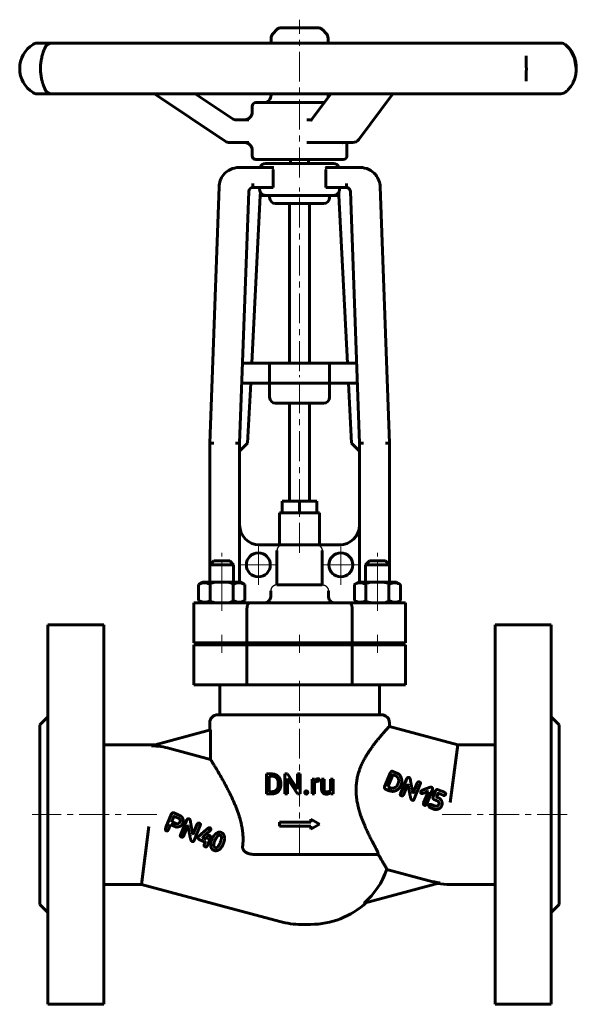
# Model space of a CAD drawing. Header units: millimetres. Extents: x -70 to 70, y -122 to 124.
import ezdxf

# ---------------------------------------------------------------- set-up
doc = ezdxf.new("R2010")
doc.units = ezdxf.units.MM
for name, pattern in [('K5LT-1', [0]), ('K5LT_AXLED', [12, 7.5, -1.5, 1.5, -1.5]), ('K5LT_BASIC', [0])]:
    doc.linetypes.add(name, pattern=pattern)
doc.layers.add('Системный слой (1)', color=7, linetype='Continuous', true_color=0x6c6c6c)

# ---------------------------------------------------------------- blocks, each defined once
blk = doc.blocks.new('U0')
at = {"layer": 'Системный слой (1)', "color": 150, "linetype": 'K5LT_BASIC', "lineweight": 60, "true_color": 0x0080ff}
for p, q in [((-6.73, 118.36), (-6.73, 119.56)), ((-6.73, 105.39), (-6.73, 105.71))]:
    blk.add_line(p, q, dxfattribs=at)
blk = doc.blocks.new('U1')
at = {"layer": 'Системный слой (1)', "color": 150, "linetype": 'K5LT_BASIC', "lineweight": 60, "true_color": 0x0080ff}
for p, q in [((11.1, 93.43), (11.13, 93.45)), ((11.13, 93.45), (11.17, 93.47)), ((11.17, 93.47), (11.26, 93.5)), ((11.26, 93.5), (11.29, 93.5))]:
    blk.add_line(p, q, dxfattribs=at)
blk = doc.blocks.new('U2')
at = {"layer": 'Системный слой (1)', "color": 150, "linetype": 'K5LT_BASIC', "lineweight": 60, "true_color": 0x0080ff}
blk.add_line((11.1, 93.43), (11.1, 93.43), dxfattribs=at)
blk.add_line((11.1, 93.43), (11.1, 93.43), dxfattribs=at)
blk.add_line((11.1, 93.43), (11.1, 93.43), dxfattribs=at)
blk = doc.blocks.new('U3')
at = {"layer": 'Системный слой (1)', "color": 150, "linetype": 'K5LT_BASIC', "lineweight": 60, "true_color": 0x0080ff}
for p, q in [((7.52, 118.36), (7.52, 119.56)), ((7.52, 105.39), (7.52, 105.71))]:
    blk.add_line(p, q, dxfattribs=at)
blk = doc.blocks.new('U4')
at = {"layer": 'Системный слой (1)', "color": 150, "linetype": 'K5LT_BASIC', "lineweight": 60, "true_color": 0x0080ff}
for p, q in [((68.23, 116.67), (67.01, 117.95)), ((69.27, 114.64), (68.23, 116.67)), ((69.69, 112.03), (69.27, 114.64))]:
    blk.add_line(p, q, dxfattribs=at)
blk = doc.blocks.new('U5')
at = {"layer": 'Системный слой (1)', "color": 150, "linetype": 'K5LT_BASIC', "lineweight": 60, "true_color": 0x0080ff}
for p, q in [((-11.48, 101.1), (-11.48, 102.54)), ((-11.48, 90.19), (-11.48, 91.6))]:
    blk.add_line(p, q, dxfattribs=at)
blk = doc.blocks.new('U6')
at = {"layer": 'Системный слой (1)', "color": 150, "linetype": 'K5LT_BASIC', "lineweight": 60, "true_color": 0x0080ff}
for p, q in [((-8.38, -21.75), (-7.62, -21.55)), ((-7.62, -21.55), (-7.05, -21.01)), ((-7.05, -21.01), (-6.83, -20.25))]:
    blk.add_line(p, q, dxfattribs=at)
blk = doc.blocks.new('U7')
at = {"layer": 'Системный слой (1)', "color": 150, "linetype": 'K5LT_BASIC', "lineweight": 60, "true_color": 0x0080ff}
for p, q in [((7.84, -21.01), (7.62, -20.25)), ((8.41, -21.55), (7.84, -21.01)), ((9.17, -21.75), (8.41, -21.55))]:
    blk.add_line(p, q, dxfattribs=at)
blk = doc.blocks.new('U8')
at = {"layer": 'Системный слой (1)', "color": 30, "linetype": 'K5LT_AXLED', "lineweight": 18, "true_color": 0xff8000}
for q in [(-9.93, -7.25), (-14.93, -12.25), (-4.93, -12.25), (-9.93, -17.25)]:
    blk.add_line((-9.93, -12.25), q, dxfattribs=at)
blk = doc.blocks.new('U9')
at = {"layer": 'Системный слой (1)', "color": 30, "linetype": 'K5LT_AXLED', "lineweight": 18, "true_color": 0xff8000}
for q in [(10.72, -7.25), (5.72, -12.25), (15.72, -12.25), (10.72, -17.25)]:
    blk.add_line((10.72, -12.25), q, dxfattribs=at)

msp = doc.modelspace()

# ---------------------------------------------------------------- linework, layer by layer
at = {"layer": 'Системный слой (1)', "color": 30, "linetype": 'K5LT_AXLED', "lineweight": 18, "true_color": 0xff8000}
for p, q in [((0.39, 84.74), (0.39, 124.25)), ((0.39, 36.24), (0.39, 82.24)), ((0.39, 1.75), (0.39, 35.24)), ((0.39, -9.25), (0.39, 2.75)), ((-19.11, -19.14), (-19.11, -9.25)), ((19.89, -19.14), (19.89, -9.25)), ((-19.11, -23.75), (-19.11, -19.16)), ((19.89, -23.75), (19.89, -19.16)), ((-19.11, -34.25), (-19.11, -29.75)), ((0.39, -34.25), (0.39, -29.75)), ((19.89, -34.25), (19.89, -29.75)), ((0.39, -84.75), (0.39, -40.25)), ((-35.32, -74.75), (-66.61, -74.75)), ((67.39, -74.75), (36.11, -74.75))]:
    msp.add_line(p, q, dxfattribs=at)
at = {"layer": 'Системный слой (1)', "color": 150, "linetype": 'K5LT_BASIC', "lineweight": 60, "true_color": 0x0080ff}
for p, q in [((-5.39, 121.69), (-6.17, 120.91)), ((4.83, 122.25), (-4.04, 122.25)), ((6.18, 121.69), (6.96, 120.91)), ((-64.65, 118.36), (-65.35, 118.36)), ((-61.62, 118.36), (-64.65, 118.36)), ((-52.79, 118.36), (-61.62, 118.36)), ((-44.38, 118.36), (-52.79, 118.36)), ((-28.74, 118.36), (-44.38, 118.36)), ((-16.88, 118.36), (-28.74, 118.36)), ((1.99, 118.36), (-16.88, 118.36)), ((14.57, 118.36), (1.99, 118.36)), ((32.35, 118.36), (14.57, 118.36)), ((42.78, 118.36), (32.35, 118.36)), ((55.39, 118.36), (42.78, 118.36)), ((61.28, 118.36), (55.39, 118.36)), ((65.83, 118.36), (61.28, 118.36)), ((57.1, 115.23), (57.1, 115.24)), ((57.1, 108.83), (57.1, 108.83)), ((-65.35, 105.71), (-64.65, 105.71)), ((-64.65, 105.71), (-61.62, 105.71)), ((-61.62, 105.71), (-52.79, 105.71)), ((-52.79, 105.71), (-44.38, 105.71)), ((-44.38, 105.71), (-28.74, 105.71)), ((-35.96, 105.71), (-18.22, 93.82)), ((-28.74, 105.71), (-16.88, 105.71)), ((-16.49, 99.52), (-25.72, 105.71)), ((-16.88, 105.71), (1.99, 105.71)), ((1.99, 105.71), (14.57, 105.71)), ((3.32, 99.08), (8.26, 105.71)), ((14.57, 105.71), (32.35, 105.71)), ((15.22, 94.26), (23.76, 105.71)), ((32.35, 105.71), (42.78, 105.71)), ((42.78, 105.71), (55.39, 105.71)), ((55.39, 105.71), (61.28, 105.71)), ((61.28, 105.71), (65.83, 105.71)), ((6.61, 103.49), (-10.53, 103.49)), ((-12.35, 99.2), (-15.43, 99.2)), ((3.41, 99.2), (2.24, 99.2)), ((3.29, 99.04), (3.29, 99.04)), ((-17.16, 93.5), (-12.35, 93.5)), ((2.24, 93.5), (4.65, 93.5)), ((4.65, 93.5), (13.7, 93.5)), ((11.1, 93.43), (11.1, 93.43)), ((12.27, 93.5), (13.7, 93.5)), ((12.27, 90.19), (12.27, 93.5)), ((-10.53, 89.24), (11.32, 89.24)), ((-1.86, 88.24), (-1.86, 89.24)), ((2.64, 88.24), (2.64, 89.24)), ((-14.78, 87.24), (-6.09, 87.24)), ((-8.11, 88.24), (8.89, 88.24)), ((-6.22, 82.24), (-6.22, 86.74)), ((6.88, 87.24), (15.57, 87.24)), ((7.01, 82.24), (7.01, 86.74)), ((-19.78, 82.42), (-22.11, 18.25)), ((-11.32, 83.24), (-11.32, 82.24)), ((-11.32, 82.24), (-6.22, 82.24)), ((7.01, 82.24), (12.11, 82.24)), ((12.11, 83.24), (12.11, 82.24)), ((20.57, 82.42), (22.89, 18.25)), ((-12.32, 81.27), (-14.61, 18.25)), ((-9.46, 80.24), (-11.59, 38.24)), ((-9.42, 81.02), (-9.46, 80.24)), ((-9.46, 80.24), (-7.98, 80.24)), ((-7.98, 80.24), (8.76, 80.24)), ((-7.11, 80.24), (-7.11, 79.74)), ((7.89, 80.24), (7.89, 79.74)), ((8.76, 80.24), (10.25, 80.24)), ((10.21, 81.02), (10.25, 80.24)), ((10.25, 80.24), (12.38, 38.24)), ((13.11, 81.27), (15.39, 18.25)), ((6.39, 78.24), (-5.61, 78.24)), ((-2.11, 38.24), (-2.11, 78.24)), ((2.89, 38.24), (2.89, 78.24)), ((-7.11, 38.24), (-13.88, 38.24)), ((7.89, 38.24), (-7.11, 38.24)), ((-7.11, 38.24), (-7.11, 33.24)), ((7.89, 38.24), (7.89, 33.24)), ((14.67, 38.24), (7.89, 38.24)), ((-7.11, 33.24), (-14.06, 33.24)), ((-11.85, 33.24), (-12.61, 18.25)), ((0.39, 33.24), (-7.11, 33.24)), ((-7.11, 33.24), (-7.11, 29.74)), ((7.89, 33.24), (0.39, 33.24)), ((14.85, 33.24), (7.89, 33.24)), ((7.89, 33.24), (7.89, 29.74)), ((12.63, 33.24), (13.39, 18.25)), ((6.39, 28.24), (-5.61, 28.24)), ((-2.11, 3.75), (-2.11, 28.24)), ((2.89, 3.75), (2.89, 28.24)), ((-22.11, -12.25), (-22.11, 18.25)), ((-21.11, 18.23), (-22.11, 18.25)), ((-14.61, 18.25), (-15.61, 18.27)), ((-12.61, 18.25), (-14.61, 16.25)), ((-14.61, -16.55), (-14.61, 18.25)), ((13.39, 18.25), (15.39, 16.25)), ((16.39, 18.27), (15.39, 18.25)), ((15.39, -16.55), (15.39, 18.25)), ((22.89, 18.25), (21.89, 18.23)), ((22.89, -12.25), (22.89, 18.25)), ((-3.94, 3.75), (0.39, 3.75)), ((-3.94, 0.75), (-3.94, 3.75)), ((0.39, 3.75), (4.72, 3.75)), ((0.39, 0.75), (0.39, 3.75)), ((4.72, 0.75), (4.72, 3.75)), ((-4.61, -7.25), (-4.61, 0.75)), ((-4.61, 0.75), (-3.94, 0.75)), ((-3.94, 0.75), (0.39, 0.75)), ((0.39, 0.75), (4.72, 0.75)), ((4.72, 0.75), (5.39, 0.75)), ((5.39, -7.25), (5.39, 0.75)), ((-4.19, -7.25), (-9.61, -7.25)), ((-4.19, -7.25), (4.98, -7.25)), ((10.39, -7.25), (4.98, -7.25)), ((-5.26, -17.25), (-5.26, -8.66)), ((6.05, -17.25), (6.05, -8.66)), ((-22.11, -12.25), (-21.11, -11.25)), ((-22.11, -16.55), (-22.11, -12.25)), ((-22.11, -12.25), (-16.11, -12.25)), ((-21.11, -11.25), (-17.11, -11.25)), ((-16.11, -12.25), (-17.11, -11.25)), ((-16.11, -16.55), (-16.11, -12.25)), ((16.89, -12.25), (17.89, -11.25)), ((16.89, -16.55), (16.89, -12.25)), ((16.89, -12.25), (22.89, -12.25)), ((17.89, -11.25), (21.89, -11.25)), ((22.89, -12.25), (21.89, -11.25)), ((22.89, -16.55), (22.89, -12.25)), ((-24.88, -17.14), (-23.86, -16.55)), ((-24.88, -21.16), (-24.88, -17.14)), ((-14.36, -16.55), (-23.86, -16.55)), ((-21.99, -21.16), (-21.99, -17.14)), ((-16.22, -21.16), (-16.22, -17.14)), ((-13.33, -17.14), (-14.36, -16.55)), ((-13.33, -21.16), (-13.33, -17.14)), ((-5.26, -17.25), (6.05, -17.25)), ((14.12, -17.14), (15.14, -16.55)), ((14.12, -21.16), (14.12, -17.14)), ((24.64, -16.55), (15.14, -16.55)), ((17.01, -21.16), (17.01, -17.14)), ((22.78, -21.16), (22.78, -17.14)), ((25.67, -17.14), (24.64, -16.55)), ((25.67, -21.16), (25.67, -17.14)), ((-6.83, -20.25), (-6.83, -18.75)), ((7.62, -20.25), (7.62, -18.75)), ((-26.11, -31.75), (-26.11, -21.75)), ((-26.11, -21.75), (-12.27, -21.75)), ((-23.86, -21.75), (-24.88, -21.16)), ((-14.36, -21.75), (-13.33, -21.16)), ((-12.27, -21.75), (13.06, -21.75)), ((13.06, -21.75), (26.89, -21.75)), ((15.14, -21.75), (14.12, -21.16)), ((24.64, -21.75), (25.67, -21.16)), ((26.89, -31.75), (26.89, -21.75)), ((-12.78, -31.75), (-12.78, -23.25)), ((13.57, -31.75), (13.57, -23.25)), ((-62.61, -27.25), (-48.61, -27.25)), ((-62.61, -27.25), (-62.61, -122.25)), ((-48.61, -27.25), (-48.61, -122.25)), ((63.39, -27.25), (49.39, -27.25)), ((49.39, -27.25), (49.39, -122.25)), ((63.39, -27.25), (63.39, -122.25)), ((-26.11, -31.75), (-12.78, -31.75)), ((-22.11, -32.25), (-22.11, -31.75)), ((-16.11, -32.25), (-16.11, -31.75)), ((-12.78, -31.75), (13.57, -31.75)), ((-3.36, -32.25), (-3.36, -31.75)), ((4.14, -32.25), (4.14, -31.75)), ((13.57, -31.75), (26.89, -31.75)), ((16.89, -32.25), (16.89, -31.75)), ((22.89, -32.25), (22.89, -31.75)), ((-26.11, -32.25), (-12.78, -32.25)), ((-26.11, -42.25), (-26.11, -32.25)), ((-12.78, -32.25), (13.57, -32.25)), ((-12.78, -42.25), (-12.78, -32.25)), ((13.57, -32.25), (26.89, -32.25)), ((13.57, -42.25), (13.57, -32.25)), ((26.89, -42.25), (26.89, -32.25)), ((-26.11, -42.25), (-12.78, -42.25)), ((-19.61, -49.75), (-19.61, -42.25)), ((-12.78, -42.25), (13.57, -42.25)), ((13.57, -42.25), (26.89, -42.25)), ((20.39, -49.75), (20.39, -42.25)), ((-64.61, -52.25), (-62.61, -50.25)), ((-22.11, -53.61), (-22.11, -51.75)), ((-20.11, -49.75), (20.89, -49.75)), ((22.89, -52.66), (22.89, -51.75)), ((65.39, -52.25), (63.39, -50.25)), ((-64.61, -52.25), (-64.61, -97.25)), ((-36.71, -57.52), (-21.91, -53.55)), ((-21.91, -60.93), (-21.91, -53.55)), ((40.02, -57.25), (22.89, -52.66)), ((65.39, -52.25), (65.39, -97.25)), ((-48.61, -57.25), (-37.32, -57.25)), ((-32.08, -58.2), (-21.91, -60.93)), ((38.11, -71.75), (40.02, -57.25)), ((49.39, -57.25), (40.02, -57.25)), ((23.79, -63.96), (23.68, -63.92)), ((24.84, -64.4), (23.79, -63.96)), ((-7.89, -69.56), (-7.89, -64.59)), ((-7.89, -64.59), (-6.49, -64.59)), ((-7.23, -69.02), (-7.23, -65.13)), ((-7.23, -65.13), (-6.49, -65.13)), ((-3.26, -64.59), (-2.6, -64.59)), ((-3.26, -69.56), (-3.26, -64.59)), ((-2.6, -64.59), (-0.09, -68.43)), ((-2.6, -69.56), (-2.6, -65.73)), ((-2.6, -65.73), (-0.1, -69.56)), ((-0.09, -64.59), (0.56, -64.59)), ((-0.09, -68.43), (-0.09, -64.59)), ((0.56, -69.56), (0.56, -64.59)), ((3.52, -69.56), (3.52, -65.87)), ((3.52, -65.87), (4.13, -65.87)), ((4.13, -65.87), (4.15, -66.29)), ((5.3, -66.43), (5.3, -65.85)), ((5.89, -68.25), (5.89, -65.87)), ((5.89, -65.87), (6.52, -65.87)), ((6.52, -68.26), (6.52, -65.87)), ((8.16, -65.87), (8.79, -65.87)), ((8.16, -68.55), (8.16, -65.87)), ((8.79, -69.56), (8.79, -65.87)), ((21.66, -67.83), (23.17, -64.2)), ((22.53, -67.79), (23.77, -64.81)), ((24.5, -65.08), (23.82, -64.79)), ((25.66, -69.55), (27.24, -65.74)), ((-4.95, -67.23), (-4.95, -66.92)), ((-4.3, -67.23), (-4.3, -66.93)), ((4.15, -69.56), (4.15, -66.94)), ((22.87, -68.77), (21.91, -68.37)), ((22.56, -67.82), (22.53, -67.79)), ((23.25, -68.11), (22.56, -67.82)), ((24.99, -67.12), (25.08, -66.91)), ((26.39, -69.86), (27.52, -67.14)), ((27.55, -67.15), (27.52, -67.14)), ((28.78, -69.44), (29.85, -66.85)), ((28.99, -71.06), (30.61, -67.14)), ((31.47, -71.82), (32.65, -68.97)), ((32.2, -72.16), (33.68, -68.59)), ((32.65, -68.97), (32.58, -68.95)), ((33.88, -70.21), (34.46, -68.8)), ((36.67, -69.17), (35.07, -68.53)), ((-7.89, -69.56), (-6.55, -69.56)), ((-7.23, -69.02), (-6.55, -69.02)), ((-3.26, -69.56), (-2.6, -69.56)), ((-0.1, -69.56), (0.56, -69.56)), ((3.52, -69.56), (4.15, -69.56)), ((8.18, -69.19), (8.19, -69.56)), ((8.19, -69.56), (8.79, -69.56)), ((28.63, -71.15), (28.51, -71.1)), ((28.78, -69.44), (28.74, -69.43)), ((30.96, -69.49), (30.91, -69.47)), ((34.75, -70.22), (35.07, -69.44)), ((35.29, -70.61), (34.81, -70.41)), ((36.32, -69.92), (35.12, -69.42)), ((34.05, -73.4), (33.08, -73)), ((34.32, -72.63), (33.34, -72.22)), ((35.18, -72.37), (35.28, -72.12)), ((35.95, -72.6), (36.02, -72.44)), ((-31.69, -74.57), (-33.09, -77.99)), ((-31.12, -74.32), (-30.18, -74.71)), ((-31.04, -75.21), (-29.78, -75.73)), ((-27.87, -76.08), (-29.44, -79.89)), ((3.23, -76.68), (3.23, -75.93)), ((3.23, -75.93), (5.39, -77.18)), ((-37.32, -77.75), (-39.23, -92.25)), ((-31.91, -77.27), (-32.43, -78.52)), ((-31.91, -77.27), (-30.44, -77.88)), ((-31.6, -76.51), (-31.58, -76.56)), ((-31.58, -76.56), (-30.62, -76.96)), ((-27.58, -77.47), (-28.71, -80.19)), ((-27.58, -77.47), (-27.55, -77.49)), ((-25.25, -77.19), (-26.32, -79.78)), ((-24.49, -77.48), (-26.11, -81.39)), ((-4.61, -76.68), (3.23, -76.68)), ((-4.61, -77.68), (-4.61, -76.68)), ((-4.61, -77.68), (3.23, -77.68)), ((3.23, -78.43), (5.39, -77.18)), ((3.23, -78.43), (3.23, -77.68)), ((-26.36, -79.76), (-26.32, -79.78)), ((-24.72, -81.01), (-23.25, -81.62)), ((-23.89, -80.41), (-23.92, -80.48)), ((-23.92, -80.48), (-22.91, -80.9)), ((-22.7, -80.39), (-22.91, -80.9)), ((-21.88, -80.5), (-22.76, -82.63)), ((-20.66, -80.93), (-20.83, -81.28)), ((-26.59, -81.43), (-26.47, -81.48)), ((-23.23, -81.67), (-23.51, -82.35)), ((-20.81, -82.96), (-20.65, -83.03)), ((-18.69, -82.04), (-18.7, -82.06)), ((-10.66, -84.75), (13.74, -84.75)), ((13.74, -84.75), (20.1, -84.75)), ((32.87, -91.3), (22.25, -88.46)), ((-48.61, -92.25), (-39.23, -92.25)), ((-39.23, -92.25), (-4.52, -101.55)), ((35.56, -91.83), (16.54, -96.93)), ((49.39, -92.25), (38.11, -92.25)), ((-64.61, -97.25), (-62.61, -99.25)), ((65.39, -97.25), (63.39, -99.25)), ((0.79, -102.25), (3.15, -102.25)), ((-62.61, -122.25), (-48.61, -122.25)), ((63.39, -122.25), (49.39, -122.25))]:
    msp.add_line(p, q, dxfattribs=at)
for centre in [(-9.93, -12.25), (10.72, -12.25)]:
    msp.add_circle(centre, 3, dxfattribs=at)
for centre, radius, start, end in [((-4.83, 119.56), 1.9, 135, 180), ((-4.04, 120.35), 1.9, 90, 135), ((4.83, 120.35), 1.9, 45, 90), ((5.62, 119.56), 1.9, 0, 45), ((-65.35, 116.46), 1.9, 90, 122.0906), ((-61.62, 116.46), 1.9, 90, 159.486), ((65.83, 116.46), 1.9, 51.5442, 90), ((-62.57, 112.03), 7.12, 122.0906, 237.9094), ((65.83, 116.46), 1.9, 51.5394, 51.5442), ((-65.35, 107.61), 1.9, 237.9094, 270), ((-61.62, 107.61), 1.9, 200.5487, 270), ((65.83, 107.61), 1.9, 270, 308.4606), ((-8.63, 105.39), 1.9, 270, 0), ((9.42, 105.39), 1.9, 180, 197.2445), ((-13.38, 101.1), 1.9, 270, 0), ((-10.53, 102.54), 0.95, 90, 180), ((-15.43, 101.1), 1.9, 236.1752, 270), ((-17.16, 95.4), 1.9, 236.1752, 270), ((13.7, 95.4), 1.9, 270, 323.2676), ((13.7, 95.4), 1.9, 323.2676, 323.2692), ((-13.38, 91.6), 1.9, 0, 90), ((-10.53, 90.19), 0.95, 180, 270), ((11.32, 90.19), 0.95, 270, 0), ((-14.78, 82.24), 5, 90, 141.0547), ((-8.11, 86.74), 1.5, 90, 160.5288), ((8.89, 86.74), 1.5, 19.4712, 90), ((15.57, 82.24), 5, 38.9453, 90), ((-14.78, 82.24), 5, 141.0547, 177.9246), ((15.57, 82.24), 5, 2.0754, 38.9453), ((-11.32, 81.24), 1, 90, 177.9246), ((12.11, 81.24), 1, 2.0754, 90), ((-5.61, 79.74), 1.5, 180, 270), ((6.39, 79.74), 1.5, 270, 0), ((-5.61, 29.74), 1.5, 180, 270), ((6.39, 29.74), 1.5, 270, 0), ((-9.61, -2.25), 5, 180, 270), ((10.39, -2.25), 5, 270, 0), ((-20.11, -51.75), 2, 90, 180), ((20.89, -51.75), 2, 0, 90), ((-37.32, -77.75), 20.5, 86.0053, 90), ((-37.32, -77.75), 20.24, 75, 88.2657), ((3.15, -81.75), 20.24, 311.4304, 340.654), ((38.11, -71.75), 20.24, 255, 262.7716), ((38.11, -71.75), 20.5, 261.062, 270), ((3.15, -81.75), 20.5, 270, 312.8518), ((0.79, -81.75), 20.5, 255, 270)]:
    msp.add_arc(centre, radius, start, end, dxfattribs=at)
for centre, major_axis, ratio, start_param, end_param in [((-61.62, 116.46), (-1.78, 0.67), 0.961606, 6.281851, 6.283431), ((65.83, 116.46), (1.18, 1.49), 0.910633, 6.283175, 6.284842), ((65.83, 116.46), (1.18, 1.49), 0.910633, 0.000072, 0.001661), ((-61.62, 107.61), (-1.78, -0.67), 0.961606, 0.000357, 0.001306), ((65.83, 107.61), (1.18, -1.49), 0.910633, 6.281524, 6.283114), ((65.83, 107.61), (-1.18, 1.49), 0.910633, 3.139936, 3.141603), ((13.7, 95.4), (-1.52, 1.14), 0.719445, 3.141554, 3.141593), ((13.7, 95.4), (1.52, -1.14), 0.719445, 6.283167, 6.283185)]:
    msp.add_ellipse(centre, major_axis=major_axis, ratio=ratio, start_param=start_param, end_param=end_param, dxfattribs=at)
for points, degree, knots in [([(-63.4, 106.94), (-63.42, 106.98), (-63.44, 107.04), (-63.49, 107.17), (-63.52, 107.25), (-63.59, 107.42), (-63.63, 107.52), (-63.71, 107.72), (-63.75, 107.84), (-63.79, 107.97), (-63.8, 107.97), (-63.83, 108.06), (-63.85, 108.14), (-63.9, 108.29), (-63.92, 108.35), (-63.95, 108.44), (-63.95, 108.46), (-63.96, 108.5), (-63.97, 108.52), (-63.99, 108.57), (-64, 108.61), (-64.03, 108.73), (-64.05, 108.81), (-64.12, 109.06), (-64.16, 109.23), (-64.24, 109.58), (-64.27, 109.76), (-64.34, 110.14), (-64.37, 110.34), (-64.42, 110.74), (-64.43, 110.94), (-64.46, 111.34), (-64.47, 111.54), (-64.48, 111.95), (-64.48, 112.16), (-64.47, 112.59), (-64.46, 112.8), (-64.43, 113.2), (-64.41, 113.4), (-64.36, 113.78), (-64.33, 113.97), (-64.26, 114.36), (-64.22, 114.55), (-64.14, 114.92), (-64.09, 115.11), (-64, 115.45), (-63.95, 115.61), (-63.86, 115.9), (-63.82, 116.03), (-63.72, 116.3), (-63.67, 116.44), (-63.57, 116.7), (-63.53, 116.81), (-63.46, 116.97), (-63.44, 117.02), (-63.41, 117.09), (-63.41, 117.11), (-63.4, 117.12), (-63.4, 117.13), (-63.4, 117.13)], 3, [0, 0, 0, 0, 1.082996, 1.082996, 2.005525, 2.005525, 2.928055, 2.928055, 3.850585, 3.850585, 3.917033, 3.917033, 4.489905, 4.489905, 4.931487, 4.931487, 5.05207, 5.05207, 5.172653, 5.172653, 5.41382, 5.41382, 5.896152, 5.896152, 6.860816, 6.860816, 7.769602, 7.769602, 8.75237, 8.75237, 9.661453, 9.661453, 10.559483, 10.559483, 11.512401, 11.512401, 12.462742, 12.462742, 13.366976, 13.366976, 14.292211, 14.292211, 15.284714, 15.284714, 16.311402, 16.311402, 17.332827, 17.332827, 18.232788, 18.232788, 19.435572, 19.435572, 20.689286, 20.689286, 21.539321, 21.539321, 21.945331, 21.945331, 21.999548, 21.999548, 21.999548, 21.999548]), ([(67.01, 117.95), (67.01, 117.95), (67.01, 117.95), (67.17, 117.8), (67.34, 117.67), (67.66, 117.36), (67.81, 117.19), (68.1, 116.84), (68.24, 116.65), (68.51, 116.27), (68.63, 116.07), (68.85, 115.66), (68.95, 115.46), (69.13, 115.03), (69.21, 114.82), (69.36, 114.37), (69.43, 114.14), (69.53, 113.69), (69.57, 113.47), (69.64, 113.03), (69.66, 112.81), (69.69, 112.4), (69.69, 112.21), (69.7, 111.98), (69.69, 111.93), (69.69, 111.65), (69.68, 111.41), (69.63, 110.95), (69.6, 110.73), (69.52, 110.3), (69.47, 110.09), (69.35, 109.66), (69.28, 109.45), (69.13, 109.02), (69.04, 108.81), (68.85, 108.41), (68.75, 108.21), (68.53, 107.84), (68.42, 107.67), (68.17, 107.31), (68.04, 107.15), (67.77, 106.82), (67.62, 106.67), (67.33, 106.39), (67.18, 106.25), (67.02, 106.13), (67.02, 106.12), (67.01, 106.12), (67.01, 106.12), (67.01, 106.12)], 3, [0, 0, 0, 0, 0.002117, 0.002117, 1.459332, 1.459332, 2.748989, 2.748989, 3.953716, 3.953716, 5.071532, 5.071532, 6.081432, 6.081432, 7.0678, 7.0678, 8.039422, 8.039422, 8.927814, 8.927814, 9.791792, 9.791792, 10.504082, 10.504082, 10.694515, 10.694515, 11.607649, 11.607649, 12.478983, 12.478983, 13.344261, 13.344261, 14.280151, 14.280151, 15.262215, 15.262215, 16.248906, 16.248906, 17.273108, 17.273108, 18.409681, 18.409681, 19.609557, 19.609557, 20.923866, 20.923866, 20.998329, 20.998329, 20.999606, 20.999606, 20.999606, 20.999606]), ([(57.1, 115.23), (57.1, 115.14), (57.1, 115.05), (57.1, 114.85), (57.11, 114.75), (57.11, 114.49), (57.12, 114.34), (57.13, 114.01), (57.14, 113.84), (57.15, 113.49), (57.16, 113.31), (57.17, 112.95), (57.17, 112.78), (57.18, 112.42), (57.18, 112.24), (57.18, 112.05), (57.18, 112.04), (57.18, 111.88), (57.18, 111.73), (57.18, 111.55), (57.18, 111.52), (57.17, 111.32), (57.17, 111.16), (57.16, 110.83), (57.16, 110.67), (57.15, 110.34), (57.14, 110.17), (57.13, 109.84), (57.12, 109.69), (57.11, 109.45), (57.11, 109.37), (57.1, 109.25), (57.1, 109.21), (57.1, 109.15), (57.1, 109.13), (57.1, 109.1), (57.1, 109.09), (57.1, 109.08), (57.1, 109.07), (57.1, 109.06), (57.1, 109.05), (57.1, 109.03), (57.1, 109.01), (57.1, 108.97), (57.1, 108.94), (57.1, 108.89), (57.1, 108.86), (57.1, 108.83)], 3, [0, 0, 0, 0, 1.550797, 1.550797, 3.101595, 3.101595, 5.021743, 5.021743, 6.970818, 6.970818, 8.85406, 8.85406, 10.604197, 10.604197, 12.401533, 12.401533, 12.480828, 12.480828, 13.968635, 13.968635, 14.291265, 14.291265, 15.898118, 15.898118, 17.627137, 17.627137, 19.473942, 19.473942, 21.411563, 21.411563, 22.51999, 22.51999, 23.099087, 23.099087, 23.464677, 23.464677, 23.568955, 23.568955, 23.673233, 23.673233, 23.793308, 23.793308, 24.027137, 24.027137, 24.491637, 24.491637, 25, 25, 25, 25]), ([(3.29, 99.04), (3.29, 99.04), (3.29, 99.04), (3.29, 99.05), (3.29, 99.05), (3.29, 99.05), (3.3, 99.05), (3.3, 99.06), (3.3, 99.06), (3.31, 99.07), (3.31, 99.07), (3.32, 99.08)], 3, [0, 0, 0, 0, 0.4, 0.4, 0.8, 0.8, 1.2, 1.2, 1.6, 1.6, 2, 2, 2, 2]), ([(-9.49, 82.24), (-9.51, 82.24), (-9.53, 82.22), (-9.55, 82.18), (-9.57, 82.1), (-9.59, 81.98), (-9.6, 81.84), (-9.6, 81.77), (-9.6, 81.74)], 3, [0, 0, 0, 0, 1.952424, 3.161553, 4.393156, 7.089111, 8.075438, 9, 9, 9, 9]), ([(-9.53, 81.27), (-9.55, 81.35), (-9.59, 81.49), (-9.6, 81.64), (-9.6, 81.73), (-9.6, 81.74)], 3, [0, 0, 0, 0, 2.658596, 5.466609, 6, 6, 6, 6]), ([(10.28, 82.24), (10.29, 82.24), (10.32, 82.22), (10.34, 82.18), (10.36, 82.1), (10.37, 81.98), (10.38, 81.84), (10.39, 81.77), (10.39, 81.74)], 3, [0, 0, 0, 0, 1.95267, 3.161898, 4.393492, 7.089199, 8.075475, 9, 9, 9, 9]), ([(10.32, 81.27), (10.34, 81.35), (10.38, 81.49), (10.39, 81.64), (10.39, 81.73), (10.39, 81.74)], 3, [0, 0, 0, 0, 2.658596, 5.466609, 6, 6, 6, 6]), ([(-9.42, 81.02), (-9.46, 81.09), (-9.5, 81.17), (-9.53, 81.26), (-9.53, 81.27)], 3, [0, 0, 0, 0, 4.376651, 5, 5, 5, 5]), ([(-7.98, 80.24), (-8.11, 80.24), (-8.33, 80.26), (-8.61, 80.33), (-8.76, 80.4), (-8.9, 80.48), (-9.01, 80.54), (-9.15, 80.66), (-9.28, 80.8), (-9.38, 80.94), (-9.42, 81.02)], 3, [0, 0, 0, 0, 2.866579, 4.39785, 5.795734, 6.224389, 7.475528, 8.158756, 9.578244, 11, 11, 11, 11]), ([(8.76, 80.24), (8.9, 80.24), (9.12, 80.26), (9.4, 80.33), (9.55, 80.4), (9.69, 80.48), (9.8, 80.54), (9.94, 80.66), (10.07, 80.8), (10.17, 80.94), (10.21, 81.02)], 3, [0, 0, 0, 0, 2.866579, 4.39785, 5.795734, 6.224389, 7.475528, 8.158756, 9.578244, 11, 11, 11, 11]), ([(10.21, 81.02), (10.25, 81.09), (10.29, 81.17), (10.32, 81.26), (10.32, 81.27)], 3, [0, 0, 0, 0, 4.376651, 5, 5, 5, 5]), ([(-21.99, -17.14), (-22.19, -17.03), (-22.46, -16.89), (-22.81, -16.78), (-23.02, -16.73), (-23.23, -16.7), (-23.43, -16.69), (-23.65, -16.7), (-23.9, -16.74), (-24.24, -16.83), (-24.58, -16.97), (-24.81, -17.1), (-24.88, -17.14)], 3, [0, 0, 0, 0, 2.66649, 3.810425, 4.700444, 5.503844, 6.499853, 7.395429, 8.43653, 9.794823, 12.05967, 13, 13, 13, 13]), ([(-13.33, -17.14), (-13.52, -17.03), (-13.8, -16.89), (-14.15, -16.78), (-14.36, -16.73), (-14.57, -16.7), (-14.77, -16.69), (-14.99, -16.7), (-15.24, -16.74), (-15.58, -16.83), (-15.92, -16.97), (-16.15, -17.1), (-16.22, -17.14)], 3, [0, 0, 0, 0, 2.66649, 3.810425, 4.700444, 5.503844, 6.499853, 7.395429, 8.43653, 9.794823, 12.05967, 13, 13, 13, 13]), ([(17.01, -17.14), (16.81, -17.03), (16.54, -16.89), (16.19, -16.78), (15.98, -16.73), (15.77, -16.7), (15.57, -16.69), (15.35, -16.7), (15.1, -16.74), (14.76, -16.83), (14.42, -16.97), (14.19, -17.1), (14.12, -17.14)], 3, [0, 0, 0, 0, 2.66649, 3.810425, 4.700444, 5.503844, 6.499853, 7.395429, 8.43653, 9.794823, 12.05967, 13, 13, 13, 13]), ([(25.67, -17.14), (25.48, -17.03), (25.2, -16.89), (24.85, -16.78), (24.64, -16.73), (24.43, -16.7), (24.23, -16.69), (24.01, -16.7), (23.76, -16.74), (23.42, -16.83), (23.08, -16.97), (22.85, -17.1), (22.78, -17.14)], 3, [0, 0, 0, 0, 2.66649, 3.810425, 4.700444, 5.503844, 6.499853, 7.395429, 8.43653, 9.794823, 12.05967, 13, 13, 13, 13]), ([(-24.88, -21.16), (-24.69, -21.27), (-24.41, -21.41), (-24.06, -21.52), (-23.85, -21.57), (-23.65, -21.6), (-23.44, -21.61), (-23.22, -21.6), (-22.98, -21.56), (-22.63, -21.47), (-22.29, -21.33), (-22.06, -21.2), (-21.99, -21.16)], 3, [0, 0, 0, 0, 2.66649, 3.810425, 4.700444, 5.503844, 6.499853, 7.395429, 8.43653, 9.794823, 12.05967, 13, 13, 13, 13]), ([(-16.22, -21.16), (-16.03, -21.27), (-15.75, -21.41), (-15.4, -21.52), (-15.19, -21.57), (-14.99, -21.6), (-14.78, -21.61), (-14.56, -21.6), (-14.32, -21.56), (-13.97, -21.47), (-13.63, -21.33), (-13.4, -21.2), (-13.33, -21.16)], 3, [0, 0, 0, 0, 2.66649, 3.810425, 4.700444, 5.503844, 6.499853, 7.395429, 8.43653, 9.794823, 12.05967, 13, 13, 13, 13]), ([(-12.27, -21.75), (-12.29, -21.75), (-12.33, -21.76), (-12.4, -21.83), (-12.47, -21.93), (-12.54, -22.07), (-12.59, -22.2), (-12.64, -22.32), (-12.69, -22.49), (-12.73, -22.67), (-12.76, -22.87), (-12.78, -23.06), (-12.78, -23.19), (-12.78, -23.25)], 3, [0, 0, 0, 0, 1.641405, 2.734485, 4.788986, 6.26964, 7.039499, 8.114265, 9.362677, 10.630137, 11.704433, 12.947751, 14, 14, 14, 14]), ([(13.06, -21.75), (13.08, -21.75), (13.11, -21.76), (13.19, -21.83), (13.26, -21.93), (13.33, -22.07), (13.38, -22.2), (13.43, -22.32), (13.48, -22.49), (13.52, -22.67), (13.55, -22.87), (13.57, -23.06), (13.57, -23.19), (13.57, -23.25)], 3, [0, 0, 0, 0, 1.641405, 2.734485, 4.788986, 6.26964, 7.039499, 8.114265, 9.362677, 10.630137, 11.704433, 12.947751, 14, 14, 14, 14]), ([(14.12, -21.16), (14.31, -21.27), (14.59, -21.41), (14.94, -21.52), (15.15, -21.57), (15.35, -21.6), (15.56, -21.61), (15.78, -21.6), (16.02, -21.56), (16.37, -21.47), (16.71, -21.33), (16.94, -21.2), (17.01, -21.16)], 3, [0, 0, 0, 0, 2.66649, 3.810425, 4.700444, 5.503844, 6.499853, 7.395429, 8.43653, 9.794823, 12.05967, 13, 13, 13, 13]), ([(22.78, -21.16), (22.97, -21.27), (23.25, -21.41), (23.6, -21.52), (23.81, -21.57), (24.01, -21.6), (24.22, -21.61), (24.44, -21.6), (24.68, -21.56), (25.03, -21.47), (25.37, -21.33), (25.6, -21.2), (25.67, -21.16)], 3, [0, 0, 0, 0, 2.66649, 3.810425, 4.700444, 5.503844, 6.499853, 7.395429, 8.43653, 9.794823, 12.05967, 13, 13, 13, 13]), ([(19.59, -83.34), (19.39, -82.98), (19.07, -82.39), (18.57, -81.45), (18.11, -80.54), (17.62, -79.56), (17.15, -78.55), (16.74, -77.63), (16.37, -76.73), (16.05, -75.92), (15.75, -75.08), (15.47, -74.23), (15.23, -73.38), (14.98, -72.41), (14.79, -71.47), (14.66, -70.56), (14.59, -69.89), (14.55, -69.22), (14.53, -68.63), (14.54, -67.97), (14.58, -67.35), (14.65, -66.71), (14.74, -66.09), (14.85, -65.49), (15, -64.87), (15.19, -64.2), (15.44, -63.43), (15.7, -62.77), (15.96, -62.19), (16.17, -61.73), (16.43, -61.21), (16.71, -60.69), (17.02, -60.15), (17.37, -59.58), (17.78, -58.94), (18.28, -58.2), (18.85, -57.41), (19.39, -56.71), (19.86, -56.11), (20.27, -55.62), (20.7, -55.1), (21.1, -54.63), (21.47, -54.22), (21.8, -53.85), (22.11, -53.51), (22.4, -53.2), (22.6, -52.97), (22.76, -52.81), (22.87, -52.69), (22.89, -52.66), (22.89, -52.66)], 3, [0, 0, 0, 0, 1.785884, 2.832325, 4.332024, 5.827083, 7.063352, 8.527953, 9.547056, 10.598349, 11.66131, 12.718356, 13.755153, 14.752867, 16.172901, 17.056519, 17.902168, 18.449519, 19.330261, 19.916601, 20.681198, 21.415441, 22.12968, 22.824152, 23.508582, 24.306319, 25.236277, 26.373791, 26.836885, 27.535448, 28.250099, 28.980568, 29.766621, 30.638515, 31.596386, 32.818236, 34.344067, 35.826959, 36.862726, 38.060847, 39.076435, 40.554641, 41.741365, 42.748757, 44.11504, 45.568637, 46.949994, 47.962494, 49.411508, 51, 51, 51, 51]), ([(-21.91, -60.93), (-21.84, -61.02), (-21.71, -61.25), (-21.46, -61.64), (-21.14, -62.16), (-20.81, -62.71), (-20.36, -63.45), (-19.88, -64.27), (-19.3, -65.28), (-18.71, -66.33), (-18.18, -67.3), (-17.64, -68.32), (-17.16, -69.28), (-16.69, -70.23), (-16.35, -70.98), (-16.01, -71.74), (-15.69, -72.5), (-15.33, -73.42), (-14.99, -74.33), (-14.65, -75.39), (-14.35, -76.43), (-14.1, -77.56), (-13.93, -78.47), (-13.83, -79.31), (-13.77, -80.09), (-13.74, -80.82), (-13.76, -81.55), (-13.79, -82.14), (-13.83, -82.55), (-13.86, -82.75)], 3, [0, 0, 0, 0, 1.39652, 2.639997, 3.597602, 5.380726, 6.27127, 7.926082, 9.731978, 11.153875, 12.652551, 13.876349, 15.312387, 16.412784, 17.516583, 18.066291, 19.155134, 20.217227, 21.253543, 22.260034, 23.713454, 24.61228, 25.822326, 26.551138, 27.195455, 28.187576, 28.749437, 29.399758, 30, 30, 30, 30]), ([(4.51, -65.93), (4.29, -66.06), (4.15, -66.29), (4.15, -66.29)], 2, [0, 0, 0, 1.96718, 2, 2, 2]), ([(4.15, -66.94), (4.22, -66.78), (4.44, -66.54), (4.78, -66.41), (4.99, -66.41)], 2, [0, 0, 0, 0.957317, 1.978659, 3, 3, 3]), ([(-10.66, -84.75), (-10.86, -84.75), (-11.24, -84.74), (-11.75, -84.67), (-12.13, -84.59), (-12.39, -84.51), (-12.56, -84.45), (-12.76, -84.37), (-12.95, -84.27), (-13.12, -84.17), (-13.28, -84.05), (-13.43, -83.92), (-13.58, -83.74), (-13.67, -83.61), (-13.73, -83.49), (-13.78, -83.39), (-13.83, -83.24), (-13.87, -83.04), (-13.87, -82.87), (-13.86, -82.77), (-13.86, -82.75)], 3, [0, 0, 0, 0, 2.987698, 5.695561, 7.575401, 8.707595, 9.741304, 10.217696, 11.940233, 12.786186, 13.233019, 14.829326, 15.679876, 16.757395, 17.246623, 17.640707, 18.462236, 19.522095, 20.671339, 21, 21, 21, 21]), ([(20.1, -84.75), (20.09, -84.66), (20.05, -84.49), (19.98, -84.24), (19.85, -83.86), (19.71, -83.56), (19.59, -83.34)], 3, [0, 0, 0, 0, 1.412898, 2.656239, 3.898738, 7, 7, 7, 7]), ([(22.25, -88.46), (22.2, -88.36), (22.09, -88.16), (21.84, -87.7), (21.56, -87.18), (21.09, -86.36), (20.63, -85.59), (20.23, -84.95), (20.1, -84.75)], 3, [0, 0, 0, 0, 1.539105, 2.525284, 4.49356, 5.647724, 7.9445, 9, 9, 9, 9])]:
    msp.add_open_spline(points, degree=degree, knots=knots, dxfattribs=at)
at = {"layer": 'Системный слой (1)', "color": 7, "linetype": 'K5LT-1'}
for points, knots in [([(-6.22, 86.74), (-6.22, 86.75), (-6.22, 86.77), (-6.22, 86.8), (-6.22, 86.83), (-6.21, 86.86), (-6.21, 86.89), (-6.2, 86.92), (-6.2, 86.95), (-6.19, 86.98), (-6.18, 87.02), (-6.17, 87.05), (-6.15, 87.11), (-6.12, 87.17), (-6.1, 87.22), (-6.09, 87.24)], [0, 0, 0, 0, 0.239145, 0.478291, 0.717436, 0.956581, 1.195727, 1.434872, 1.674017, 1.913163, 2.152308, 2.391453, 2.869744, 3.434872, 4, 4, 4, 4]), ([(7.01, 86.74), (7.01, 86.75), (7.01, 86.77), (7.01, 86.8), (7, 86.83), (7, 86.86), (7, 86.89), (6.99, 86.92), (6.98, 86.95), (6.98, 86.98), (6.97, 87.02), (6.96, 87.05), (6.94, 87.11), (6.91, 87.17), (6.89, 87.22), (6.88, 87.24)], [0, 0, 0, 0, 0.239145, 0.478291, 0.717436, 0.956581, 1.195727, 1.434872, 1.674017, 1.913163, 2.152308, 2.391453, 2.869744, 3.434872, 4, 4, 4, 4]), ([(-4.19, -7.25), (-4.22, -7.26), (-4.28, -7.28), (-4.39, -7.33), (-4.53, -7.4), (-4.68, -7.5), (-4.82, -7.62), (-4.94, -7.75), (-5.05, -7.9), (-5.13, -8.06), (-5.19, -8.2), (-5.22, -8.31), (-5.24, -8.39), (-5.25, -8.47), (-5.26, -8.53), (-5.26, -8.6), (-5.26, -8.64), (-5.26, -8.66)], [0, 0, 0, 0, 0.483339, 0.966678, 1.950028, 2.9162, 3.876233, 4.830351, 5.77905, 6.723051, 7.663256, 8.127629, 8.600708, 8.950531, 9.300354, 9.650177, 10, 10, 10, 10]), ([(4.98, -7.25), (5.01, -7.26), (5.06, -7.28), (5.18, -7.33), (5.31, -7.4), (5.47, -7.5), (5.61, -7.62), (5.73, -7.75), (5.83, -7.9), (5.92, -8.06), (5.97, -8.2), (6.01, -8.31), (6.03, -8.39), (6.04, -8.47), (6.05, -8.53), (6.05, -8.6), (6.05, -8.64), (6.05, -8.66)], [0, 0, 0, 0, 0.483339, 0.966678, 1.950028, 2.9162, 3.876233, 4.830351, 5.77905, 6.723051, 7.663256, 8.127629, 8.600708, 8.950531, 9.300354, 9.650177, 10, 10, 10, 10]), ([(-16.22, -17.14), (-16.35, -17.1), (-16.7, -17.01), (-17.32, -16.86), (-17.95, -16.76), (-18.44, -16.72), (-18.71, -16.7), (-18.88, -16.7), (-19.03, -16.69), (-19.19, -16.69), (-19.38, -16.7), (-19.62, -16.71), (-19.96, -16.73), (-20.46, -16.79), (-21.02, -16.89), (-21.55, -17.02), (-21.84, -17.1), (-21.99, -17.14)], [0, 0, 0, 0, 3.152296, 8.024027, 14.430358, 17.4743, 18.996271, 20.518242, 21.409855, 22.301468, 24.084694, 25.867919, 27.651145, 31.792504, 37.072525, 40.536262, 44, 44, 44, 44]), ([(-5.26, -17.25), (-5.29, -17.25), (-5.36, -17.25), (-5.48, -17.26), (-5.64, -17.29), (-5.82, -17.34), (-5.99, -17.41), (-6.15, -17.51), (-6.3, -17.62), (-6.44, -17.74), (-6.55, -17.88), (-6.65, -18.04), (-6.72, -18.18), (-6.76, -18.29), (-6.8, -18.41), (-6.82, -18.53), (-6.83, -18.65), (-6.83, -18.72), (-6.83, -18.75)], [0, 0, 0, 0, 0.506426, 1.012851, 2.024449, 3.033641, 4.039567, 5.041655, 6.039607, 7.033377, 8.023143, 9.00928, 9.992322, 10.47654, 10.972939, 11.951898, 12.475949, 13, 13, 13, 13]), ([(6.05, -17.25), (6.08, -17.25), (6.14, -17.25), (6.27, -17.26), (6.42, -17.29), (6.6, -17.34), (6.78, -17.41), (6.94, -17.51), (7.09, -17.62), (7.22, -17.74), (7.34, -17.88), (7.44, -18.04), (7.51, -18.18), (7.55, -18.29), (7.58, -18.41), (7.61, -18.53), (7.62, -18.65), (7.62, -18.72), (7.62, -18.75)], [0, 0, 0, 0, 0.506426, 1.012851, 2.024449, 3.033641, 4.039567, 5.041655, 6.039607, 7.033377, 8.023143, 9.00928, 9.992322, 10.47654, 10.972939, 11.951898, 12.475949, 13, 13, 13, 13]), ([(22.78, -17.14), (22.65, -17.1), (22.3, -17.01), (21.68, -16.86), (21.05, -16.76), (20.56, -16.72), (20.29, -16.7), (20.12, -16.7), (19.97, -16.69), (19.81, -16.69), (19.62, -16.7), (19.38, -16.71), (19.04, -16.73), (18.54, -16.79), (17.98, -16.89), (17.45, -17.02), (17.16, -17.1), (17.01, -17.14)], [0, 0, 0, 0, 3.152296, 8.024027, 14.430358, 17.4743, 18.996271, 20.518242, 21.409855, 22.301468, 24.084694, 25.867919, 27.651145, 31.792504, 37.072525, 40.536262, 44, 44, 44, 44]), ([(-21.99, -21.16), (-21.86, -21.2), (-21.51, -21.29), (-20.89, -21.44), (-20.26, -21.54), (-19.78, -21.58), (-19.51, -21.6), (-19.33, -21.6), (-19.18, -21.61), (-19.03, -21.61), (-18.83, -21.6), (-18.59, -21.59), (-18.25, -21.57), (-17.75, -21.51), (-17.19, -21.41), (-16.66, -21.28), (-16.37, -21.2), (-16.22, -21.16)], [0, 0, 0, 0, 3.152296, 8.024027, 14.430358, 17.4743, 18.996271, 20.518242, 21.409855, 22.301468, 24.084694, 25.867919, 27.651145, 31.792504, 37.072525, 40.536262, 44, 44, 44, 44]), ([(17.01, -21.16), (17.14, -21.2), (17.49, -21.29), (18.11, -21.44), (18.74, -21.54), (19.22, -21.58), (19.49, -21.6), (19.67, -21.6), (19.82, -21.61), (19.97, -21.61), (20.17, -21.6), (20.41, -21.59), (20.75, -21.57), (21.25, -21.51), (21.81, -21.41), (22.34, -21.28), (22.63, -21.2), (22.78, -21.16)], [0, 0, 0, 0, 3.152296, 8.024027, 14.430358, 17.4743, 18.996271, 20.518242, 21.409855, 22.301468, 24.084694, 25.867919, 27.651145, 31.792504, 37.072525, 40.536262, 44, 44, 44, 44])]:
    msp.add_open_spline(points, degree=3, knots=knots, dxfattribs=at)
at = {"layer": 'Системный слой (1)', "color": 150, "linetype": 'K5LT_BASIC', "lineweight": 60, "true_color": 0x0080ff}
for points in [[(23.68, -63.92), (23.39, -63.82), (23.17, -64.2)], [(-4.3, -66.93), (-4.3, -66.39), (-4.61, -65.53), (-5.2, -64.92), (-6, -64.59), (-6.49, -64.59)], [(-4.95, -66.92), (-4.95, -66.5), (-5.15, -65.83), (-5.55, -65.37), (-6.12, -65.13), (-6.49, -65.13)], [(5.02, -65.8), (4.72, -65.8), (4.51, -65.93)], [(4.99, -66.41), (5.08, -66.41), (5.22, -66.42), (5.3, -66.43)], [(5.18, -65.82), (5.09, -65.8), (5.02, -65.8)], [(5.3, -65.85), (5.27, -65.83), (5.18, -65.82)], [(23.82, -64.79), (23.78, -64.79), (23.77, -64.81)], [(24.75, -65.22), (24.6, -65.12), (24.5, -65.08)], [(25.08, -66.91), (25.48, -65.93), (24.75, -65.22)], [(26, -66.21), (25.81, -64.8), (24.84, -64.4)], [(25.76, -67.44), (26.04, -66.75), (26, -66.21)], [(27.83, -65.48), (27.49, -65.34), (27.24, -65.74)], [(28.19, -66.37), (28.15, -65.61), (27.83, -65.48)], [(28.74, -69.43), (28.45, -67.74), (28.19, -66.37)], [(30.45, -66.59), (30.03, -66.41), (29.85, -66.85)], [(-6.55, -69.02), (-6.02, -69.02), (-5.31, -68.58), (-4.95, -67.77), (-4.95, -67.23)], [(-6.55, -69.56), (-6.03, -69.56), (-5.2, -69.23), (-4.61, -68.63), (-4.3, -67.76), (-4.3, -67.23)], [(1.78, -68.95), (1.68, -69.06), (1.68, -69.22)], [(2.07, -68.84), (1.88, -68.84), (1.78, -68.95)], [(2.36, -68.95), (2.26, -68.84), (2.07, -68.84)], [(2.46, -69.22), (2.46, -69.06), (2.36, -68.95)], [(5.89, -68.25), (5.89, -68.62), (6.06, -69.14), (6.22, -69.31)], [(6.58, -68.67), (6.52, -68.5), (6.52, -68.26)], [(6.73, -68.92), (6.63, -68.83), (6.58, -68.67)], [(6.95, -69.05), (6.83, -69.02), (6.73, -68.92)], [(7.84, -68.94), (7.6, -69.09), (7.2, -69.09)], [(8.16, -68.55), (8.05, -68.79), (7.84, -68.94)], [(21.66, -67.83), (21.54, -68.16), (21.91, -68.37)], [(22.87, -68.77), (23.15, -68.88), (23.7, -68.95)], [(23.25, -68.11), (23.79, -68.33), (24.48, -67.85)], [(23.7, -68.95), (25.19, -68.81), (25.76, -67.44)], [(24.48, -67.85), (24.79, -67.61), (24.99, -67.12)], [(27.55, -67.15), (27.68, -68.04), (28.08, -69.99)], [(30.61, -67.14), (30.79, -66.72), (30.45, -66.59)], [(30.74, -68.97), (30.67, -69.37), (30.91, -69.47)], [(32.27, -68.23), (30.84, -68.71), (30.74, -68.97)], [(30.96, -69.49), (31.13, -69.55), (32.58, -68.95)], [(33.43, -67.88), (33.22, -67.79), (32.27, -68.23)], [(33.68, -68.59), (33.81, -68.04), (33.43, -67.88)], [(35.07, -68.53), (34.65, -68.36), (34.46, -68.8)], [(1.68, -69.22), (1.68, -69.38), (1.78, -69.49)], [(1.78, -69.49), (1.88, -69.6), (2.07, -69.6)], [(2.07, -69.6), (2.26, -69.6), (2.36, -69.49)], [(2.36, -69.49), (2.46, -69.38), (2.46, -69.22)], [(6.22, -69.31), (6.38, -69.47), (6.61, -69.55)], [(6.61, -69.55), (6.83, -69.63), (7.1, -69.63)], [(7.2, -69.09), (7.07, -69.09), (6.95, -69.05)], [(7.1, -69.63), (7.49, -69.63), (7.77, -69.5)], [(7.77, -69.5), (8.02, -69.39), (8.18, -69.19)], [(25.66, -69.55), (25.52, -69.88), (25.87, -70.02)], [(25.87, -70.02), (26.26, -70.18), (26.39, -69.86)], [(28.08, -69.99), (28.26, -70.99), (28.51, -71.1)], [(28.63, -71.15), (28.91, -71.26), (28.99, -71.06)], [(33.88, -70.21), (33.64, -70.79), (34.1, -70.99)], [(34.1, -70.99), (35.14, -71.42), (35.12, -71.47)], [(34.81, -70.41), (34.69, -70.36), (34.75, -70.22)], [(35.07, -69.44), (35.08, -69.41), (35.12, -69.42)], [(35.12, -71.47), (35.4, -71.85), (35.28, -72.12)], [(36.08, -71.68), (35.84, -70.84), (35.29, -70.61)], [(36.32, -69.92), (36.82, -70.07), (36.95, -69.74)], [(36.94, -69.72), (37.1, -69.35), (36.67, -69.17)], [(36.95, -69.74), (36.96, -69.73), (36.94, -69.72)], [(31.47, -71.82), (31.34, -72.31), (31.65, -72.42)], [(31.65, -72.42), (31.99, -72.56), (32.2, -72.16)], [(32.83, -72.4), (32.67, -72.79), (33.08, -73)], [(33.34, -72.22), (32.94, -72.13), (32.83, -72.4)], [(34.05, -73.4), (34.19, -73.46), (34.65, -73.49)], [(35.18, -72.37), (34.78, -72.82), (34.32, -72.63)], [(34.65, -73.49), (35.65, -73.33), (35.95, -72.6)], [(36.02, -72.44), (36.12, -72.2), (36.08, -71.68)], [(-31.12, -74.32), (-31.43, -74.19), (-31.69, -74.57)], [(-31.09, -75.23), (-31.5, -76.29), (-31.6, -76.51)], [(-31.04, -75.21), (-31.08, -75.2), (-31.09, -75.23)], [(-28.82, -75.84), (-28.99, -75.19), (-30.18, -74.71)], [(-29.57, -76.55), (-29.39, -76.14), (-29.78, -75.73)], [(-28.87, -76.95), (-28.64, -76.49), (-28.82, -75.84)], [(-27.27, -75.82), (-27.61, -75.68), (-27.87, -76.08)], [(-26.91, -76.7), (-26.95, -75.95), (-27.27, -75.82)], [(-33.09, -77.99), (-33.37, -78.65), (-32.98, -78.81)], [(-32.98, -78.81), (-32.65, -78.95), (-32.43, -78.52)], [(-30.62, -76.96), (-29.86, -77.27), (-29.57, -76.55)], [(-30.44, -77.88), (-29.24, -77.85), (-28.87, -76.95)], [(-27.55, -77.49), (-27.42, -78.38), (-27.02, -80.33)], [(-26.36, -79.76), (-26.65, -78.08), (-26.91, -76.7)], [(-24.65, -76.92), (-25.07, -76.75), (-25.25, -77.19)], [(-22.5, -78.16), (-24.96, -80.24), (-25.01, -80.37)], [(-24.49, -77.48), (-24.31, -77.06), (-24.65, -76.92)], [(-23.89, -80.41), (-21.88, -78.66), (-21.86, -78.61)], [(-22.07, -78.04), (-22.43, -78.01), (-22.5, -78.16)], [(-21.86, -78.61), (-21.73, -78.18), (-22.07, -78.04)], [(-29.44, -79.89), (-29.58, -80.21), (-29.23, -80.36)], [(-29.23, -80.36), (-28.84, -80.52), (-28.71, -80.19)], [(-27.02, -80.33), (-26.84, -81.33), (-26.59, -81.43)], [(-25.01, -80.37), (-25.17, -80.74), (-24.72, -81.01)], [(-22.09, -80), (-22.47, -79.84), (-22.7, -80.39)], [(-21.88, -80.5), (-21.77, -80.23), (-22.09, -80)], [(-21.52, -80.83), (-21.79, -81.49), (-21.87, -82.2)], [(-20.66, -79.62), (-21.18, -80.06), (-21.52, -80.83)], [(-20.83, -81.28), (-21.35, -82.74), (-20.81, -82.96)], [(-19.74, -79.14), (-20.14, -79.17), (-20.66, -79.62)], [(-19.52, -79.94), (-20.05, -79.72), (-20.66, -80.93)], [(-19.23, -79.21), (-19.54, -79.14), (-19.74, -79.14)], [(-19.46, -81.73), (-18.84, -80.23), (-19.52, -79.94)], [(-18.36, -80.76), (-18.4, -79.55), (-19.23, -79.21)], [(-18.69, -82.04), (-18.46, -81.49), (-18.36, -80.76)], [(-26.47, -81.48), (-26.19, -81.6), (-26.11, -81.39)], [(-23.51, -82.35), (-23.6, -82.62), (-23.26, -82.82)], [(-23.26, -82.82), (-22.89, -82.94), (-22.76, -82.63)], [(-23.25, -81.62), (-23.21, -81.63), (-23.23, -81.67)], [(-21.87, -82.2), (-21.88, -83.37), (-21.09, -83.7)], [(-21.09, -83.7), (-20.87, -83.79), (-20.7, -83.8)], [(-20.7, -83.8), (-19.46, -83.89), (-18.7, -82.06)], [(-20.65, -83.03), (-20.29, -83.18), (-19.74, -82.31)], [(-19.74, -82.31), (-19.53, -81.9), (-19.46, -81.73)]]:
    msp.add_open_spline(points, degree=2, dxfattribs=at)

# ---------------------------------------------------------------- block references
at = {"layer": 'Системный слой (1)'}
for name in ['U0', 'U3', 'U4', 'U5', 'U1', 'U2', 'U8', 'U9', 'U6', 'U7']:
    msp.add_blockref(name, (0, 0), dxfattribs=at)

doc.saveas('drawing.dxf')
